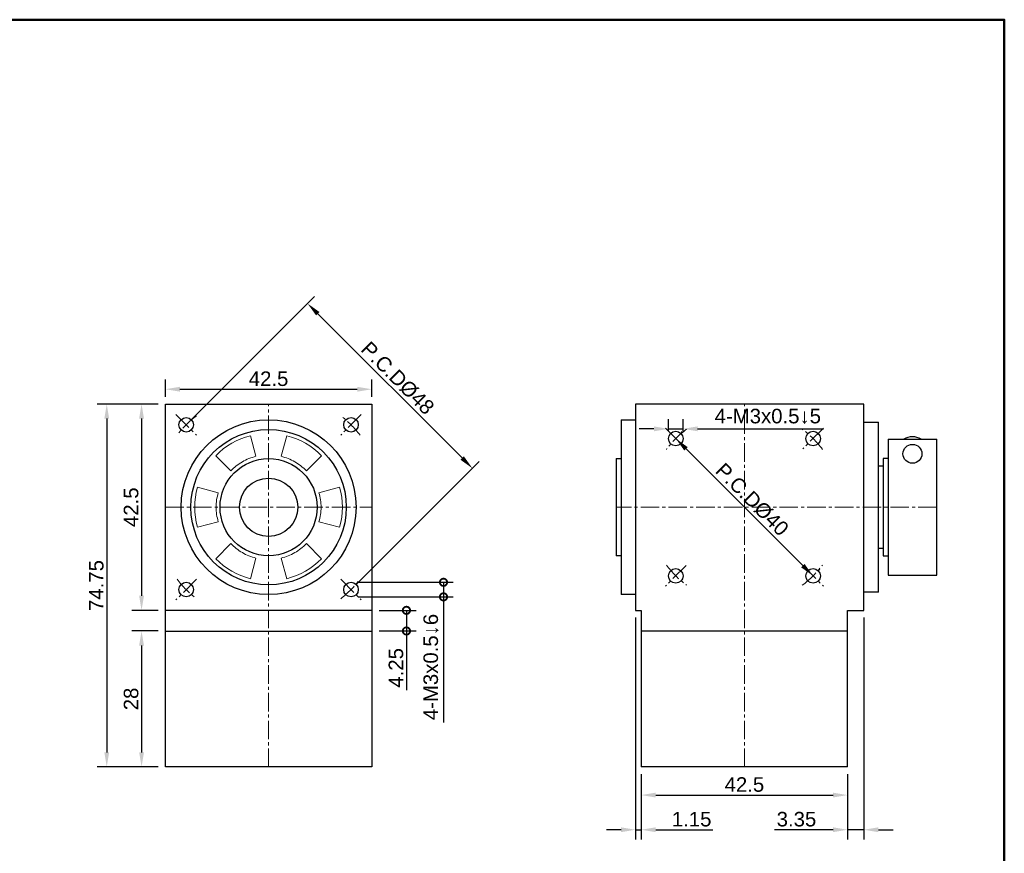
# Model space of a CAD drawing. Header units: millimetres. Extents: x 2723 to 3130, y 721 to 1006.
# Tile 7 of 7: x 2927 to 3130, y 835 to 1006. Entities that reach past the tile are written whole.
import ezdxf

# ---------------------------------------------------------------- set-up
doc = ezdxf.new("R2010")
doc.units = ezdxf.units.MM
doc.linetypes.add('CENTER2', pattern=[28.575, 19.05, -3.175, 3.175, -3.175])
for name, color, linetype, lineweight in [('中心線', 6, 'CENTER2', 5), ('圖框', 7, 'Continuous', 50), ('標註', 4, 'Continuous', 13)]:
    doc.layers.add(name, color=color, linetype=linetype, lineweight=lineweight)
doc.layers.add('產品', color=7, linetype='Continuous')
doc.styles.get("Standard").update_dxf_attribs({"font": 'arial.ttf'})
doc.dimstyles.new('yuetai', dxfattribs={"dimtxt": 3, "dimasz": 3, "dimexe": 2, "dimexo": 1.5, "dimtad": 1, "dimdsep": 46, "dimtxsty": 'Standard', "dimcen": 0, "dimadec": 0, "dimazin": 0, "dimtfac": 1, "dimtmove": 0, "dimatfit": 3, "dimfxl": 1, "dimarcsym": 0})

# ---------------------------------------------------------------- blocks, each defined once
blk = doc.blocks.new('標題欄框 下標註')
at = {"layer": '圖框'}
blk.add_lwpolyline([(2.28, 89.91), (287.28, 89.91), (287.28, 273.91), (2.28, 273.91)], close=True, dxfattribs=at)
blk = doc.blocks.new('*D14')
at = {"layer": 'Defpoints', "color": 0, "transparency": 16777216}
for p in [(2957.14, 927.06), (2952.24, 884.56), (2957.14, 884.56)]:
    blk.add_point(p, dxfattribs=at)
at = {"layer": '標註', "color": 0, "lineweight": -2, "transparency": 16777216}
for p, q in [((2955.64, 927.06), (2950.24, 927.06)), ((2952.24, 924.06), (2952.24, 887.56)), ((2955.64, 884.56), (2950.24, 884.56))]:
    blk.add_line(p, q, dxfattribs=at)
at = {"layer": '標註', "color": 0, "transparency": 16777216}
for points in [[(2951.74, 924.06), (2952.74, 924.06), (2952.24, 927.06)], [(2951.74, 887.56), (2952.74, 887.56), (2952.24, 884.56)]]:
    blk.add_solid(points, dxfattribs=at)
at = {"layer": '標註', "color": 0, "transparency": 16777216, "insert": (2950.09, 905.81), "char_height": 3, "attachment_point": 5, "rotation": 90}
blk.add_mtext('42.5', dxfattribs=at)
blk = doc.blocks.new('*D15')
at = {"layer": 'Defpoints', "color": 0, "transparency": 16777216}
for p in [(2957.14, 880.31), (2952.24, 852.31), (2957.14, 852.31)]:
    blk.add_point(p, dxfattribs=at)
at = {"layer": '標註', "color": 0, "lineweight": -2, "transparency": 16777216}
for p, q in [((2955.64, 880.31), (2950.24, 880.31)), ((2952.24, 877.31), (2952.24, 855.31)), ((2955.64, 852.31), (2950.24, 852.31))]:
    blk.add_line(p, q, dxfattribs=at)
at = {"layer": '標註', "color": 0, "transparency": 16777216}
for points in [[(2951.74, 877.31), (2952.74, 877.31), (2952.24, 880.31)], [(2951.74, 855.31), (2952.74, 855.31), (2952.24, 852.31)]]:
    blk.add_solid(points, dxfattribs=at)
at = {"layer": '標註', "color": 0, "transparency": 16777216, "insert": (2950.09, 866.31), "char_height": 3, "attachment_point": 5, "rotation": 90}
blk.add_mtext('28', dxfattribs=at)
blk = doc.blocks.new('*D28')
at = {"layer": 'Defpoints', "color": 0, "transparency": 16777216}
for p in [(2957.14, 927.06), (2945.07, 852.31), (2957.14, 852.31)]:
    blk.add_point(p, dxfattribs=at)
at = {"layer": '標註', "color": 0, "lineweight": -2, "transparency": 16777216}
for p, q in [((2955.64, 927.06), (2943.07, 927.06)), ((2945.07, 924.06), (2945.07, 855.31)), ((2955.64, 852.31), (2943.07, 852.31))]:
    blk.add_line(p, q, dxfattribs=at)
at = {"layer": '標註', "color": 0, "transparency": 16777216}
for points in [[(2944.57, 924.06), (2945.57, 924.06), (2945.07, 927.06)], [(2944.57, 855.31), (2945.57, 855.31), (2945.07, 852.31)]]:
    blk.add_solid(points, dxfattribs=at)
at = {"layer": '標註', "color": 0, "transparency": 16777216, "insert": (2942.92, 889.68), "char_height": 3, "attachment_point": 5, "rotation": 90}
blk.add_mtext('74.75', dxfattribs=at)
blk = doc.blocks.new('*D29')
at = {"layer": 'Defpoints', "color": 0, "transparency": 16777216}
for p in [(3062.23, 919.95), (3090.51, 891.67), (3090.51, 891.67)]:
    blk.add_point(p, dxfattribs=at)
at = {"layer": '標註', "color": 0, "lineweight": -2, "transparency": 16777216}
for p, q in [((3063.29, 921.01), (3063.64, 921.37)), ((3064.35, 917.83), (3088.39, 893.79)), ((3091.57, 892.73), (3091.93, 893.08))]:
    blk.add_line(p, q, dxfattribs=at)
at = {"layer": '標註', "color": 0, "transparency": 16777216}
for points in [[(3064.7, 918.18), (3064, 917.48), (3062.23, 919.95)], [(3088.74, 894.14), (3088.04, 893.43), (3090.51, 891.67)]]:
    blk.add_solid(points, dxfattribs=at)
at = {"layer": '標註', "color": 0, "transparency": 16777216, "insert": (3077.95, 907.39), "char_height": 3, "attachment_point": 5, "rotation": 315}
blk.add_mtext('P.C.DØ40', dxfattribs=at)
blk = doc.blocks.new('*D30')
at = {"layer": 'Defpoints', "color": 0, "transparency": 16777216}
for p in [(3063.73, 921.95), (3060.73, 919.95), (3063.73, 919.95)]:
    blk.add_point(p, dxfattribs=at)
at = {"layer": '標註', "color": 0, "lineweight": -2, "transparency": 16777216}
for p, q in [((3060.73, 921.45), (3060.73, 923.95)), ((3063.73, 921.45), (3063.73, 923.95)), ((3057.73, 921.95), (3054.73, 921.95)), ((3060.73, 921.95), (3063.73, 921.95)), ((3066.73, 921.95), (3092.65, 921.95))]:
    blk.add_line(p, q, dxfattribs=at)
at = {"layer": '標註', "color": 0, "transparency": 16777216}
for points in [[(3057.73, 922.45), (3057.73, 921.45), (3060.73, 921.95)], [(3066.73, 922.45), (3066.73, 921.45), (3063.73, 921.95)]]:
    blk.add_solid(points, dxfattribs=at)
at = {"layer": '標註', "color": 0, "transparency": 16777216, "insert": (3081.19, 924.52), "char_height": 3, "attachment_point": 5}
blk.add_mtext('4-M3x0.5↓5', dxfattribs=at)
blk = doc.blocks.new('_DotSmall')
at = {"color": 0, "linetype": 'ByBlock', "const_width": 0.5}
blk.add_lwpolyline([(-0.0625, 0, 1), (0.0625, 0, 1)], format="xyb", close=True, dxfattribs=at)
blk = doc.blocks.new('*D33')
at = {"layer": 'Defpoints', "color": 0, "transparency": 16777216}
for p in [(2995.36, 890.34), (2995.36, 887.34), (3014.41, 887.34)]:
    blk.add_point(p, dxfattribs=at)
at = {"layer": '標註', "color": 0, "lineweight": -2, "transparency": 16777216}
for p, q in [((2996.86, 890.34), (3016.41, 890.34)), ((3014.41, 890.34), (3014.41, 887.34)), ((2996.86, 887.34), (3016.41, 887.34)), ((3014.41, 887.34), (3014.41, 861.44))]:
    blk.add_line(p, q, dxfattribs=at)
at = {"layer": '標註', "color": 0, "lineweight": -2, "transparency": 16777216, "xscale": 3, "yscale": 3, "zscale": 3}
for p, rotation in [((3014.41, 890.34), 90), ((3014.41, 887.34), 270)]:
    blk.add_blockref('_DotSmall', p, dxfattribs=dict(at, rotation=rotation))
at = {"layer": '標註', "color": 0, "transparency": 16777216, "insert": (3011.84, 872.89), "char_height": 3, "attachment_point": 5, "rotation": 90}
blk.add_mtext('4-M3x0.5↓6', dxfattribs=at)
blk = doc.blocks.new('*D32')
at = {"layer": 'Defpoints', "color": 0, "transparency": 16777216}
for p in [(2999.64, 884.56), (2999.64, 880.31), (3006.78, 880.31)]:
    blk.add_point(p, dxfattribs=at)
at = {"layer": '標註', "color": 0, "lineweight": -2, "transparency": 16777216}
for p, q in [((3001.14, 884.56), (3008.78, 884.56)), ((3006.78, 884.56), (3006.78, 880.31)), ((3001.14, 880.31), (3008.78, 880.31)), ((3006.78, 880.31), (3006.78, 868.12))]:
    blk.add_line(p, q, dxfattribs=at)
at = {"layer": '標註', "color": 0, "lineweight": -2, "transparency": 16777216, "xscale": 3, "yscale": 3, "zscale": 3}
for p, rotation in [((3006.78, 884.56), 90), ((3006.78, 880.31), 270)]:
    blk.add_blockref('_DotSmall', p, dxfattribs=dict(at, rotation=rotation))
at = {"layer": '標註', "color": 0, "transparency": 16777216, "insert": (3004.63, 872.72), "char_height": 3, "attachment_point": 5, "rotation": 90}
blk.add_mtext('4.25', dxfattribs=at)
blk = doc.blocks.new('*D34')
at = {"layer": 'Defpoints', "color": 0, "transparency": 16777216}
for p in [(3100.97, 884.56), (3097.62, 852.31), (3097.62, 839.37)]:
    blk.add_point(p, dxfattribs=at)
at = {"layer": '標註', "color": 0, "lineweight": -2, "transparency": 16777216}
for p, q in [((3100.97, 883.06), (3100.97, 837.37)), ((3097.62, 850.81), (3097.62, 837.37)), ((3094.62, 839.37), (3082.56, 839.37)), ((3100.97, 839.37), (3097.62, 839.37)), ((3103.97, 839.37), (3106.97, 839.37))]:
    blk.add_line(p, q, dxfattribs=at)
at = {"layer": '標註', "color": 0, "transparency": 16777216}
for points in [[(3094.62, 839.87), (3094.62, 838.87), (3097.62, 839.37)], [(3103.97, 839.87), (3103.97, 838.87), (3100.97, 839.37)]]:
    blk.add_solid(points, dxfattribs=at)
at = {"layer": '標註', "color": 0, "transparency": 16777216, "insert": (3087.09, 841.53), "char_height": 3, "attachment_point": 5}
blk.add_mtext('3.35', dxfattribs=at)
blk = doc.blocks.new('*D35')
at = {"layer": 'Defpoints', "color": 0, "transparency": 16777216}
for p in [(3053.97, 884.56), (3055.12, 852.31), (3055.12, 839.37)]:
    blk.add_point(p, dxfattribs=at)
at = {"layer": '標註', "color": 0, "lineweight": -2, "transparency": 16777216}
for p, q in [((3053.97, 883.06), (3053.97, 837.37)), ((3055.12, 850.81), (3055.12, 837.37)), ((3050.97, 839.37), (3047.97, 839.37)), ((3053.97, 839.37), (3055.12, 839.37)), ((3058.12, 839.37), (3069.9, 839.37))]:
    blk.add_line(p, q, dxfattribs=at)
at = {"layer": '標註', "color": 0, "transparency": 16777216}
for points in [[(3050.97, 839.87), (3050.97, 838.87), (3053.97, 839.37)], [(3058.12, 839.87), (3058.12, 838.87), (3055.12, 839.37)]]:
    blk.add_solid(points, dxfattribs=at)
at = {"layer": '標註', "color": 0, "transparency": 16777216, "insert": (3065.51, 841.53), "char_height": 3, "attachment_point": 5}
blk.add_mtext('1.15', dxfattribs=at)
blk = doc.blocks.new('*D36')
at = {"layer": 'Defpoints', "color": 0, "transparency": 16777216}
for p in [(3055.12, 852.31), (3097.62, 852.31), (3097.62, 846.51)]:
    blk.add_point(p, dxfattribs=at)
at = {"layer": '標註', "color": 0, "lineweight": -2, "transparency": 16777216}
for p, q in [((3055.12, 850.81), (3055.12, 844.51)), ((3097.62, 850.81), (3097.62, 844.51)), ((3058.12, 846.51), (3094.62, 846.51))]:
    blk.add_line(p, q, dxfattribs=at)
at = {"layer": '標註', "color": 0, "transparency": 16777216}
for points in [[(3058.12, 847.01), (3058.12, 846.01), (3055.12, 846.51)], [(3094.62, 847.01), (3094.62, 846.01), (3097.62, 846.51)]]:
    blk.add_solid(points, dxfattribs=at)
at = {"layer": '標註', "color": 0, "transparency": 16777216, "insert": (3076.37, 848.67), "char_height": 3, "attachment_point": 5}
blk.add_mtext('42.5', dxfattribs=at)
blk = doc.blocks.new('*D40')
at = {"layer": 'Defpoints', "color": 0, "transparency": 16777216}
for p in [(2986.42, 947.77), (2961.42, 922.78), (2995.36, 888.84)]:
    blk.add_point(p, dxfattribs=at)
at = {"layer": '標註', "color": 0, "lineweight": -2, "transparency": 16777216}
for p, q in [((2962.48, 923.84), (2987.83, 949.19)), ((3018.24, 915.95), (2988.54, 945.65)), ((2996.43, 889.9), (3021.77, 915.24))]:
    blk.add_line(p, q, dxfattribs=at)
at = {"layer": '標註', "color": 0, "transparency": 16777216}
for points in [[(2988.89, 946), (2988.18, 945.3), (2986.42, 947.77)], [(3018.59, 916.31), (3017.88, 915.6), (3020.36, 913.83)]]:
    blk.add_solid(points, dxfattribs=at)
at = {"layer": '標註', "color": 0, "transparency": 16777216, "insert": (3004.97, 932.39), "char_height": 3, "attachment_point": 5, "rotation": 315}
blk.add_mtext('P.C.DØ48', dxfattribs=at)
blk = doc.blocks.new('*D51')
at = {"layer": 'Defpoints', "color": 0, "transparency": 16777216}
for p in [(2999.64, 930.11), (2957.14, 927.06), (2999.64, 927.06)]:
    blk.add_point(p, dxfattribs=at)
at = {"layer": '標註', "color": 0, "lineweight": -2, "transparency": 16777216}
for p, q in [((2957.14, 928.56), (2957.14, 932.11)), ((2999.64, 928.56), (2999.64, 932.11)), ((2960.14, 930.11), (2996.64, 930.11))]:
    blk.add_line(p, q, dxfattribs=at)
at = {"layer": '標註', "color": 0, "transparency": 16777216}
for points in [[(2960.14, 930.61), (2960.14, 929.61), (2957.14, 930.11)], [(2996.64, 930.61), (2996.64, 929.61), (2999.64, 930.11)]]:
    blk.add_solid(points, dxfattribs=at)
at = {"layer": '標註', "color": 0, "transparency": 16777216, "insert": (2978.39, 932.26), "char_height": 3, "attachment_point": 5}
blk.add_mtext('42.5', dxfattribs=at)

msp = doc.modelspace()

# ---------------------------------------------------------------- linework, layer by layer
at = {"layer": '中心線', "ltscale": 0.2}
for p, q in [((2978.394, 852.309), (2978.394, 927.059)), ((3076.369, 852.309), (3076.369, 927.059)), ((2959.302, 924.901), (2963.545, 920.658)), ((2997.486, 924.901), (2993.244, 920.658)), ((3060.106, 922.073), (3064.349, 917.83)), ((3092.633, 922.073), (3088.39, 917.83)), ((2957.144, 905.809), (2999.644, 905.809)), ((3115.969, 905.809), (3049.969, 905.809)), ((3064.349, 893.788), (3060.106, 889.546)), ((3088.39, 893.788), (3092.633, 889.546)), ((2963.545, 890.96), (2959.302, 886.717)), ((2993.244, 890.96), (2997.486, 886.717))]:
    msp.add_line(p, q, dxfattribs=at)
for centre, radius, start, end in [((2978.394, 905.809), 24, 128.22261, 141.77739), ((2978.394, 905.809), 24, 38.22261, 51.77739), ((3076.369, 905.809), 20, 126.54531, 143.45469), ((3076.369, 905.809), 20, 36.54531, 53.45469), ((3076.369, 905.809), 20, 216.54531, 233.45469), ((3076.369, 905.809), 20, 306.54531, 323.45469), ((2978.394, 905.809), 24, 218.22261, 231.77739), ((2978.394, 905.809), 24, 308.22261, 321.77739)]:
    msp.add_arc(centre, radius, start, end, dxfattribs=at)
at = {"layer": '產品'}
for p, q in [((2957.144, 852.309), (2957.144, 927.059)), ((2957.144, 927.059), (2999.644, 927.059)), ((2999.644, 927.059), (2999.644, 852.309)), ((3100.969, 927.059), (3053.969, 927.059)), ((3053.969, 927.059), (3053.969, 884.559)), ((3100.969, 884.559), (3100.969, 927.059)), ((3050.969, 923.809), (3053.969, 923.809)), ((3050.969, 923.809), (3050.969, 887.809)), ((3100.969, 923.309), (3103.969, 923.309)), ((3103.969, 888.309), (3103.969, 923.309)), ((3105.969, 919.809), (3115.969, 919.809)), ((3105.969, 919.809), (3105.969, 891.809)), ((3115.969, 891.809), (3115.969, 919.809)), ((3049.969, 915.809), (3050.969, 915.809)), ((3049.969, 915.809), (3049.969, 895.809)), ((3104.969, 915.809), (3104.969, 895.809)), ((3105.969, 915.809), (3104.969, 915.809)), ((3103.969, 914.309), (3104.969, 914.309)), ((3104.969, 897.309), (3103.969, 897.309)), ((3050.969, 895.809), (3049.969, 895.809)), ((3104.969, 895.809), (3105.969, 895.809)), ((3105.969, 891.809), (3115.969, 891.809)), ((3103.969, 888.309), (3100.969, 888.309)), ((3053.969, 887.809), (3050.969, 887.809)), ((2999.644, 884.559), (2957.144, 884.559)), ((3053.969, 884.559), (3055.119, 884.559)), ((3055.119, 884.559), (3055.119, 880.309)), ((3097.619, 880.309), (3097.619, 884.559)), ((3097.619, 884.559), (3100.969, 884.559)), ((2957.144, 880.309), (2999.644, 880.309)), ((3097.619, 880.309), (3055.119, 880.309)), ((3055.119, 880.309), (3055.119, 852.309)), ((3097.619, 852.309), (3097.619, 880.309)), ((2999.644, 852.309), (2957.144, 852.309)), ((3097.619, 852.309), (3055.119, 852.309))]:
    msp.add_line(p, q, dxfattribs=at)
at = {"layer": '產品', "lineweight": 5}
for p, q in [((2974.654, 920.542), (2975.793, 916.291)), ((2980.996, 916.291), (2982.135, 920.542)), ((2970.618, 913.303), (2967.506, 916.415)), ((2989.283, 916.415), (2986.171, 913.303)), ((2963.765, 909.936), (2968.016, 908.797)), ((2988.773, 908.797), (2993.023, 909.936)), ((2968.016, 902.821), (2963.765, 901.682)), ((2993.023, 901.682), (2988.773, 902.821)), ((2967.506, 895.203), (2970.618, 898.315)), ((2986.171, 898.315), (2989.283, 895.203)), ((2975.793, 895.327), (2974.654, 891.077)), ((2982.135, 891.077), (2980.996, 895.327))]:
    msp.add_line(p, q, dxfattribs=at)
at = {"layer": '產品'}
for centre, radius in [((2961.424, 922.78), 1.5), ((2978.394, 905.809), 18), ((2995.365, 922.78), 1.5), ((2978.394, 905.809), 16), ((3062.227, 919.951), 1.5), ((3090.512, 919.951), 1.5), ((3110.969, 916.809), 1.95), ((2978.394, 905.809), 10), ((2978.394, 905.809), 6), ((3062.227, 891.667), 1.5), ((3090.512, 891.667), 1.5), ((2961.424, 888.839), 1.5), ((2995.365, 888.839), 1.5)]:
    msp.add_circle(centre, radius, dxfattribs=at)
at = {"layer": '產品', "lineweight": 5}
for start, end in [(104.24609, 135.75391), (44.24609, 75.75391), (164.24609, 195.75391), (344.24609, 15.75391), (224.24609, 255.75391), (284.24609, 315.75391)]:
    msp.add_arc((2978.394, 905.809), 15.2, start, end, dxfattribs=at)
at = {"layer": '產品'}
msp.add_arc((3110.969, 916.809), 3.5, 58.99728, 121.00272, dxfattribs=at)
at = {"layer": '產品', "lineweight": 5}
for points, knots in [([(2975.793, 916.291), (2975.308, 916.15), (2974.338, 915.868), (2972.979, 915.188), (2971.711, 914.352), (2970.982, 913.653), (2970.618, 913.303)], [0, 0, 0, 0, 0.2499547, 0.4999992, 0.7499548, 1, 1, 1, 1]), ([(2986.171, 913.303), (2985.807, 913.653), (2985.077, 914.352), (2983.81, 915.188), (2982.451, 915.868), (2981.481, 916.15), (2980.996, 916.291)], [0, 0, 0, 0, 0.24995462, 0.49999906, 0.74995463, 1, 1, 1, 1]), ([(2968.016, 908.797), (2967.896, 908.307), (2967.655, 907.326), (2967.564, 905.809), (2967.655, 904.293), (2967.895, 903.312), (2968.016, 902.821)], [0, 0, 0, 0, 0.2499547, 0.4999991, 0.7499547, 1, 1, 1, 1]), ([(2988.773, 902.821), (2988.893, 903.312), (2989.134, 904.293), (2989.224, 905.809), (2989.134, 907.325), (2988.893, 908.306), (2988.773, 908.797)], [0, 0, 0, 0, 0.2499547, 0.4999991, 0.7499547, 1, 1, 1, 1]), ([(2970.618, 898.315), (2970.982, 897.966), (2971.711, 897.266), (2972.979, 896.43), (2974.338, 895.75), (2975.308, 895.468), (2975.793, 895.327)], [0, 0, 0, 0, 0.24995462, 0.49999906, 0.74995463, 1, 1, 1, 1]), ([(2980.996, 895.327), (2981.481, 895.468), (2982.451, 895.75), (2983.809, 896.43), (2985.077, 897.266), (2985.807, 897.965), (2986.171, 898.315)], [0, 0, 0, 0, 0.2499547, 0.4999992, 0.7499548, 1, 1, 1, 1])]:
    msp.add_open_spline(points, degree=3, knots=knots, dxfattribs=at)

# ---------------------------------------------------------------- block references
at = {"layer": '圖框', "xscale": 1.426940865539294, "yscale": 1.426940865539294, "zscale": 1.426940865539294}
msp.add_blockref('標題欄框 下標註', (2719.95, 615.38), dxfattribs=at)

# ---------------------------------------------------------------- dimensions: what is measured, and where the dimension line sits
at = {"layer": '標註'}
for p1, p2, distance, picture, middle in [((2995.365, 888.839), (2961.424, 922.78), -35.344, '*D40', (3004.971, 932.385)), ((3062.227, 919.951), (3090.512, 891.667), 0, '*D29', (3077.954, 907.394))]:
    dim = msp.add_aligned_dim(p1=p1, p2=p2, distance=distance, text='P.C.DØ<>', dimstyle='yuetai', dxfattribs=at)
    dim.commit()
    dim.dimension.update_dxf_attribs({"geometry": picture, "text_midpoint": middle})
for base, p1, p2, picture, middle in [((2999.644, 930.108), (2957.144, 927.059), (2999.644, 927.059), '*D51', (2978.394, 932.265)), ((3055.119, 839.368), (3053.969, 884.559), (3055.119, 852.309), '*D35', (3065.511, 841.525)), ((3097.619, 839.368), (3100.969, 884.559), (3097.619, 852.309), '*D34', (3087.088, 841.526)), ((3097.619, 846.511), (3055.119, 852.309), (3097.619, 852.309), '*D36', (3076.369, 848.668))]:
    dim = msp.add_linear_dim(base=base, p1=p1, p2=p2, dimstyle='yuetai', dxfattribs=at)
    dim.commit()
    dim.dimension.update_dxf_attribs({"geometry": picture, "text_midpoint": middle})
for base, p1, p2, picture, middle in [((2945.07, 852.309), (2957.144, 927.059), (2957.144, 852.309), '*D28', (2942.92, 889.684)), ((2952.245, 884.559), (2957.144, 927.059), (2957.144, 884.559), '*D14', (2950.088, 905.809)), ((2952.245, 852.309), (2957.144, 880.309), (2957.144, 852.309), '*D15', (2950.088, 866.309))]:
    dim = msp.add_linear_dim(base=base, p1=p1, p2=p2, angle=90, dimstyle='yuetai', dxfattribs=at)
    dim.commit()
    dim.dimension.update_dxf_attribs({"geometry": picture, "text_midpoint": middle})
dim = msp.add_linear_dim(base=(3063.727, 921.951), p1=(3060.727, 919.951), p2=(3063.727, 919.951), angle=180, text='4-M<>x0.5↓5', dimstyle='yuetai', dxfattribs=at)
dim.commit()
dim.dimension.update_dxf_attribs({"geometry": '*D30', "text_midpoint": (3081.19, 924.521)})
dim = msp.add_linear_dim(base=(3014.412, 887.339), p1=(2995.365, 890.339), p2=(2995.365, 887.339), angle=270, text='4-M<>x0.5↓6', dimstyle='yuetai', override={"dimblk1": 'DotSmall', "dimblk2": 'DotSmall', "dimsah": 1}, dxfattribs=at)
dim.commit()
dim.dimension.update_dxf_attribs({"geometry": '*D33', "text_midpoint": (3011.842, 872.888)})
dim = msp.add_linear_dim(base=(3006.784, 880.309), p1=(2999.644, 884.559), p2=(2999.644, 880.309), angle=90, dimstyle='yuetai', override={"dimblk1": 'DotSmall', "dimblk2": 'DotSmall', "dimsah": 1}, dxfattribs=at)
dim.commit()
dim.dimension.update_dxf_attribs({"geometry": '*D32', "text_midpoint": (3004.627, 872.716)})

doc.saveas('drawing.dxf')
